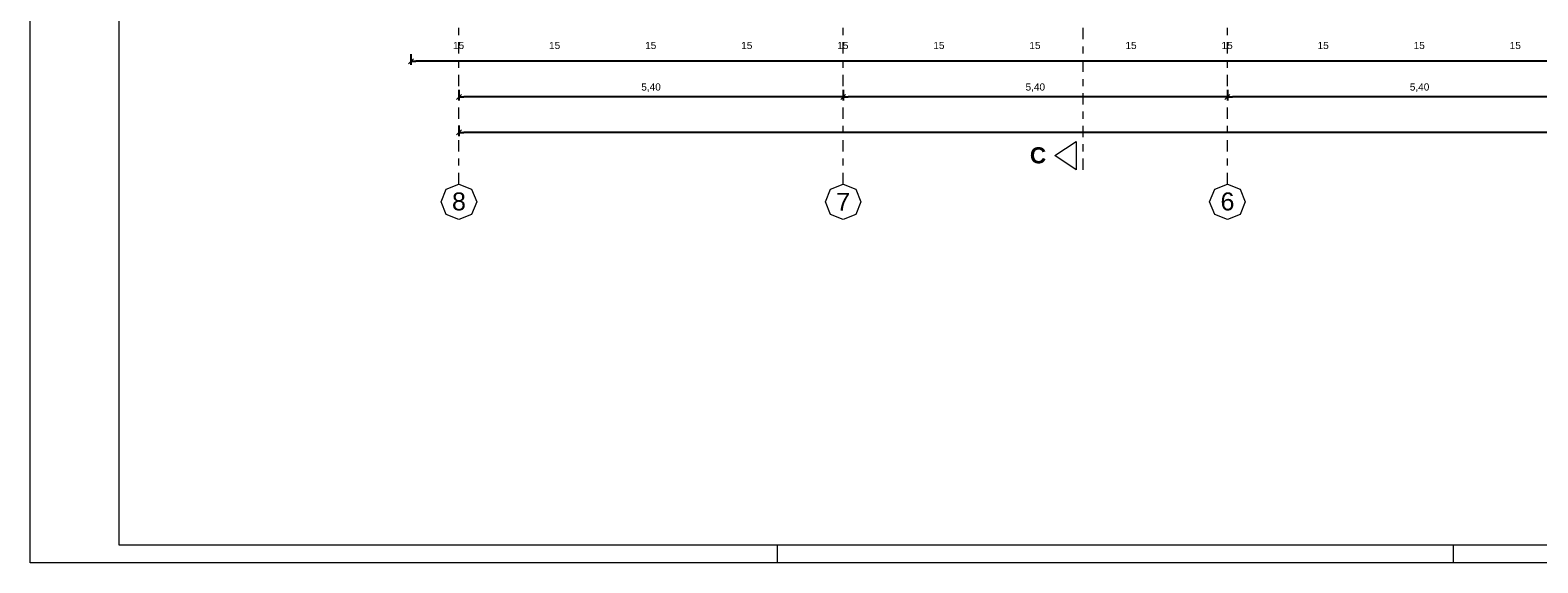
# Model space of a CAD drawing. Header units: metres. Extents: x -45.2 to 14.3, y -31.8 to 10.2.
# Tile 1 of 148: x -45.2 to -24, y -31.8 to -24.3. Entities that reach past the tile are written whole.
import ezdxf

# ---------------------------------------------------------------- set-up
doc = ezdxf.new("R2010")
doc.units = ezdxf.units.M
doc.header["$LTSCALE"] = 0.05
doc.linetypes.add('Achsen 01', pattern=[5.291531, 3.175, -1.058062, 0.352704, -0.705764])
doc.layers.get('0').update_dxf_attribs({"lineweight": 25})
doc.layers.add('AV1-Achsen', color=1, linetype='Achsen 01', lineweight=18, true_color=0xff0000)
for name, color, linetype, lineweight in [('AV1-Planrahmen', 7, 'Continuous', 9), ('AV1-Schnitt Achsen', 7, 'Achsen 01', 18), ('Bemaßung-Bemaßung', 7, 'Continuous', 9), ('Keine', 7, 'Continuous', 9)]:
    doc.layers.add(name, color=color, linetype=linetype, lineweight=lineweight)
doc.styles.add('Arial', font='arial.ttf')
doc.styles.add('Arial (bold)', font='arialbd.ttf')

# ---------------------------------------------------------------- blocks, each defined once
blk = doc.blocks.new('Group')
at = {"layer": 'AV1-Planrahmen', "color": 7}
for p, q in [((-0.3845, -0.4205), (-0.3845, -0.4155)), ((-0.1945, -0.4205), (-0.1945, -0.4155))]:
    blk.add_line(p, q, dxfattribs=at)
at = {"layer": 'AV1-Planrahmen', "color": 7, "flags": 128}
for points in [[(-0.5945, -0.4205), (-0.5945, 0.4205), (0.5945, 0.4205), (0.5945, -0.4205)], [(-0.5695, -0.4155), (-0.5695, 0.4155), (0.4045, 0.4155), (0.4045, -0.4155)]]:
    blk.add_lwpolyline(points, close=True, dxfattribs=at)

msp = doc.modelspace()

# ---------------------------------------------------------------- linework, layer by layer
at = {"color": 0, "linetype": 'Continuous', "lineweight": 15}
for p, q in [((-39.86, -24.81), (-39.79, -24.74)), ((-39.185, -25.31), (-39.115, -25.24)), ((-33.715, -25.24), (-33.785, -25.31)), ((-33.785, -25.31), (-33.715, -25.24)), ((-28.315, -25.24), (-28.385, -25.31)), ((-28.385, -25.31), (-28.315, -25.24)), ((-39.185, -25.81), (-39.115, -25.74))]:
    msp.add_line(p, q, dxfattribs=at)
at = {"color": 0, "linetype": 'ByBlock', "lineweight": -2}
for p, q in [((-39.825, -24.775), (-39.754, -24.775)), ((-39.15, -25.275), (-39.079, -25.275)), ((-33.75, -25.275), (-33.821, -25.275)), ((-33.75, -25.275), (-33.679, -25.275)), ((-28.35, -25.275), (-28.421, -25.275)), ((-28.35, -25.275), (-28.279, -25.275)), ((-39.15, -25.775), (-39.079, -25.775))]:
    msp.add_line(p, q, dxfattribs=at)
at = {"layer": 'AV1-Achsen'}
for p, q in [((-39.15, -26.5), (-39.15, 4.9)), ((-33.75, -26.5), (-33.75, 4.9)), ((-28.35, -26.5), (-28.35, 4.9))]:
    msp.add_line(p, q, dxfattribs=at)
at = {"layer": 'AV1-Achsen', "linetype": 'Continuous'}
for points in [[(-39.15, -26.5), (-38.973, -26.573), (-38.9, -26.75), (-38.973, -26.927), (-39.15, -27), (-39.327, -26.927), (-39.4, -26.75), (-39.327, -26.573)], [(-33.75, -26.5), (-33.573, -26.573), (-33.5, -26.75), (-33.573, -26.927), (-33.75, -27), (-33.927, -26.927), (-34, -26.75), (-33.927, -26.573)], [(-28.35, -26.5), (-28.173, -26.573), (-28.1, -26.75), (-28.173, -26.927), (-28.35, -27), (-28.527, -26.927), (-28.6, -26.75), (-28.527, -26.573)]]:
    msp.add_lwpolyline(points, close=True, dxfattribs=at)
at = {"layer": 'AV1-Schnitt Achsen'}
msp.add_line((-30.375, -26.3), (-30.375, 4.7), dxfattribs=at)
at = {"layer": 'AV1-Schnitt Achsen', "linetype": 'Continuous'}
msp.add_lwpolyline([(-30.475, -25.9), (-30.475, -26.3), (-30.775, -26.1)], close=True, dxfattribs=at)
at = {"layer": 'Bemaßung-Bemaßung', "color": 0, "lineweight": -2}
for p, q in [((-39.825, -24.675), (-39.825, -24.825)), ((0.604, -24.775), (-39.754, -24.775)), ((-39.15, -25.175), (-39.15, -25.325)), ((-33.75, -25.175), (-33.75, -25.325)), ((-33.75, -25.175), (-33.75, -25.325)), ((-28.35, -25.175), (-28.35, -25.325)), ((-28.35, -25.175), (-28.35, -25.325)), ((-33.821, -25.275), (-39.079, -25.275)), ((-28.421, -25.275), (-33.679, -25.275)), ((-23.021, -25.275), (-28.279, -25.275)), ((-39.15, -25.675), (-39.15, -25.825)), ((-0.071, -25.775), (-39.079, -25.775))]:
    msp.add_line(p, q, dxfattribs=at)
at = {"layer": 'Defpoints', "color": 0, "lineweight": 0}
for p, q in [((-39.825, -24.775), (-39.825, -24.775)), ((-39.15, -25.275), (-39.15, -25.275)), ((-33.75, -25.275), (-33.75, -25.275)), ((-28.35, -25.275), (-28.35, -25.275)), ((-39.15, -25.775), (-39.15, -25.775))]:
    msp.add_line(p, q, dxfattribs=at)

# ---------------------------------------------------------------- block references
at = {"layer": 'Keine', "color": 7, "transparency": 33554687, "xscale": 50, "yscale": 50, "zscale": 50}
msp.add_blockref('Group', (-15.45, -10.8), dxfattribs=at)

# ---------------------------------------------------------------- texts
at = {"layer": 'AV1-Achsen', "char_height": 0.252, "attachment_point": 7, "style": 'Arial'}
for s, insert in [('8', (-39.247, -26.874)), ('7', (-33.848, -26.876)), ('6', (-28.447, -26.874))]:
    msp.add_mtext(s, dxfattribs=dict(at, insert=insert))
at = {"layer": 'AV1-Schnitt Achsen', "insert": (-31.126, -26.213), "char_height": 0.227, "attachment_point": 7, "style": 'Arial (bold)'}
msp.add_mtext('C', dxfattribs=at)
at = {"layer": 'Bemaßung-Bemaßung', "color": 0, "char_height": 0.1009, "attachment_point": 7, "style": 'Arial'}
for s, insert in [('15', (-39.233, -24.604)), ('15', (-37.883, -24.604)), ('15', (-36.533, -24.604)), ('15', (-35.183, -24.604)), ('15', (-33.833, -24.604)), ('15', (-32.483, -24.604)), ('15', (-31.133, -24.604)), ('15', (-29.783, -24.604)), ('15', (-28.433, -24.604)), ('15', (-27.083, -24.604)), ('15', (-25.733, -24.604)), ('15', (-24.383, -24.604)), ('5,40', (-36.587, -25.205)), ('5,40', (-31.187, -25.205)), ('5,40', (-25.787, -25.205))]:
    msp.add_mtext(s, dxfattribs=dict(at, insert=insert))

doc.saveas('drawing.dxf')
